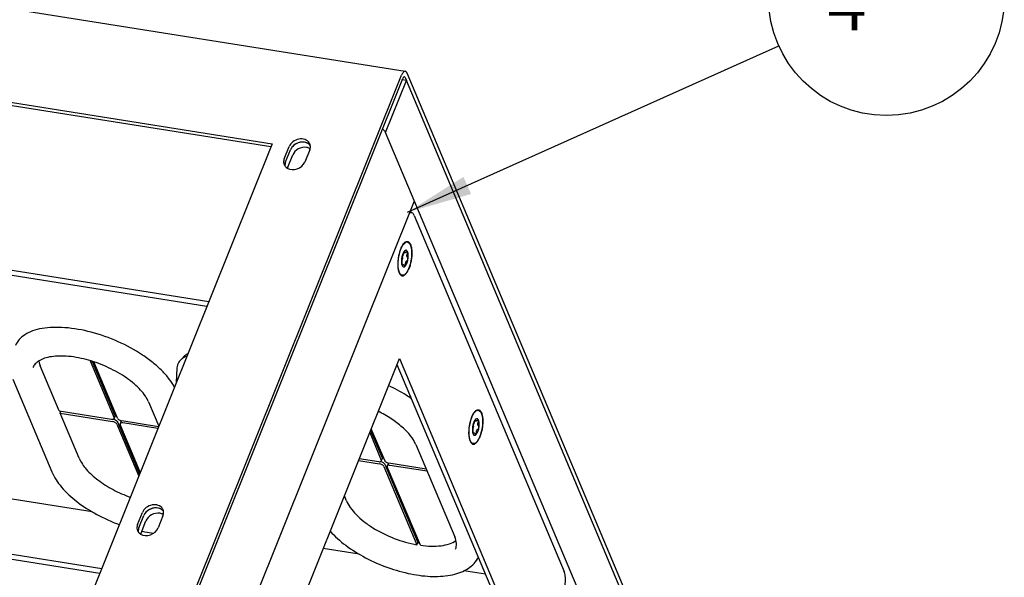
# Model space of a CAD drawing. Header units: millimetres. Extents: x -1 to 421, y -1 to 298.
# Tile 18 of 26: x 118 to 170, y 216 to 246. Entities that reach past the tile are written whole.
import ezdxf

# ---------------------------------------------------------------- set-up
doc = ezdxf.new("R2010")
doc.units = ezdxf.units.MM
doc.header["$LTSCALE"] = 23.1
doc.layers.get('0').update_dxf_attribs({"linetype": 'CONTINUOUS'})
for name, color, linetype in [('002___PRT_ALL_AXES', 7, 'CONTINUOUS'), ('02___PRT_ALL_AXES', 7, 'CONTINUOUS'), ('ROUNDS', 7, 'CONTINUOUS')]:
    doc.layers.add(name, color=color, linetype=linetype)
doc.styles.get("Standard").update_dxf_attribs({"font": 'txt', "width": 0.8})
doc.dimstyles.get("Standard").update_dxf_attribs({"dimtxt": 3.5, "dimasz": 3.5, "dimexe": 1, "dimexo": 0, "dimtad": 1, "dimdsep": 46, "dimtxsty": 'STANDARD', "dimblk": '_FILLED', "dimblk1": '_FILLED', "dimblk2": '_FILLED', "dimcen": 0.09, "dimclrt": 5, "dimadec": 0, "dimazin": 0, "dimtol": 1, "dimtp": 0.01, "dimtm": 0.01, "dimtfac": 1, "dimtofl": 0, "dimtmove": 0, "dimatfit": 3, "dimldrblk": '_FILLED', "dimfxl": 1, "dimtolj": 1, "dimarcsym": 0})

# ---------------------------------------------------------------- blocks, each defined once
blk = doc.blocks.new('_FILLED')
at = {"color": 0, "linetype": 'BYBLOCK'}
blk.add_solid([(0, 0), (-1, 0.143), (-1, -0.143)], dxfattribs=at)
blk = doc.blocks.new('BALLOON_BL1', base_point=(163.994, 247.398))
at = {"color": 2, "linetype": 'CONTINUOUS'}
blk.add_circle((163.994, 247.398), 6.3, dxfattribs=at)
at = {"color": 5, "linetype": 'CONTINUOUS', "insert": (159.794, 249.148), "char_height": 3.5, "width": 8.4, "attachment_point": 1, "line_spacing_factor": 0.9}
blk.add_mtext(' 4 ', dxfattribs=at)

msp = doc.modelspace()

# ---------------------------------------------------------------- linework, layer by layer
at = {"color": 3, "linetype": 'CONTINUOUS'}
for p, q in [((45.6931, 258.1642), (138.2893, 243.4672)), ((48.8236, 252.6595), (131.172, 239.589)), ((114.8672, 185.3581), (138.0925, 243.2544)), ((138.3742, 243.3805), (150.17, 215.3934)), ((137.2367, 240.199), (138.3473, 242.9676)), ((138.3473, 242.9676), (138.13, 243.0021)), ((149.9536, 215.4301), (138.3473, 242.9676)), ((148.8429, 212.6615), (137.2367, 240.199)), ((131.172, 239.589), (121.3723, 215.1602)), ((131.8256, 238.7924), (132.0869, 239.4438)), ((131.8967, 238.6238), (132.158, 239.2752)), ((133.1849, 239.2695), (132.9236, 238.6181)), ((117.7069, 184.0241), (138.7763, 236.5461)), ((138.7698, 235.759), (146.7805, 216.7525)), ((103.8429, 234.9649), (127.7921, 231.1636)), ((129.9697, 208.1637), (137.9728, 228.1139)), ((137.9728, 228.1139), (143.6575, 214.6261)), ((71.0049, 224.7538), (121.9754, 216.6637)), ((123.9859, 219.2493), (124.2472, 219.9007)), ((124.0569, 219.0807), (124.3182, 219.7321)), ((125.3452, 219.7265), (125.0838, 219.075))]:
    msp.add_line(p, q, dxfattribs=at)
at = {"color": 7, "linetype": 'CONTINUOUS'}
for p, q in [((48.8947, 252.4909), (131.1126, 239.4411)), ((116.0489, 187.9581), (138.1635, 243.0858)), ((138.2762, 243.1362), (138.3473, 242.9676)), ((132.0151, 238.3428), (132.2764, 238.9942)), ((138.5282, 235.9276), (138.6186, 235.9133)), ((138.6165, 235.9124), (138.5681, 236.0272)), ((103.7449, 234.7206), (127.6941, 230.9194)), ((138.2132, 233.7926), (138.2985, 233.779)), ((138.1086, 233.1533), (138.1895, 233.1404)), ((137.8479, 227.8025), (143.383, 214.6696)), ((56.7043, 227.2858), (122.0743, 216.9102)), ((119.8063, 225.32), (118.7877, 227.7366)), ((119.8536, 225.2076), (119.8932, 225.3062)), ((120.8721, 222.791), (119.8536, 225.2076)), ((142.003, 224.8007), (142.0883, 224.7872)), ((141.8984, 224.1614), (141.9793, 224.1486)), ((121.5615, 219.9365), (116.1667, 220.7928)), ((135.1458, 220.5255), (135.0346, 220.7894)), ((124.1753, 218.7997), (124.4367, 219.4512)), ((135.8352, 217.671), (133.9064, 217.9771)), ((138.9127, 218.1717), (138.9584, 218.2857)), ((142.5685, 216.6022), (141.4202, 216.7845))]:
    msp.add_line(p, q, dxfattribs=at)
at = {"color": 3, "linetype": 'CONTINUOUS'}
for centre, radius, start, end in [((138.278, 243.3961), 0.072, 81.08908, 93.68274), ((132.7604, 239.0012), 0.665, 133.03066, 138.55598), ((132.8153, 238.9312), 0.7543, 115.47559, 121.16328), ((132.8151, 238.9316), 0.7539, 104.00632, 115.47934), ((132.8099, 238.952), 0.7327, 98.81864, 103.99389), ((132.8481, 239.2014), 0.4757, 60.34848, 63.13738), ((132.8586, 239.2194), 0.4549, 53.26815, 60.37839), ((132.8409, 239.4431), 0.3776, 22.91175, 31.53112), ((132.8354, 239.4413), 0.3834, 8.16375, 22.83938), ((132.8269, 239.4401), 0.3919, 3.37506, 8.16125), ((132.1697, 238.6188), 0.3776, 202.91175, 211.53112), ((132.1742, 238.6217), 0.383, 211.54914, 216.2587), ((132.2609, 238.4541), 0.3982, 181.08934, 188.79664), ((137.0205, 233.5358), 1.5724, 337.67527, 338.14244), ((143.634, 224.1678), 1.9406, 179.67531, 179.97254), ((140.8103, 224.5439), 1.5724, 337.67527, 338.14244), ((124.9207, 219.4581), 0.665, 133.03066, 138.55598), ((124.9755, 219.3881), 0.7543, 115.47559, 121.16328), ((124.9754, 219.3885), 0.7539, 104.00632, 115.47934), ((124.9701, 219.409), 0.7327, 98.81864, 103.99389), ((125.0083, 219.6584), 0.4757, 60.34848, 63.13738), ((125.0188, 219.6763), 0.4549, 53.26815, 60.37839), ((125.0011, 219.9), 0.3776, 22.91175, 31.53112), ((124.9956, 219.8982), 0.3834, 8.16375, 22.83938), ((124.9871, 219.897), 0.3919, 3.37506, 8.16125), ((124.3299, 219.0758), 0.3776, 202.91175, 211.53112), ((124.3344, 219.0787), 0.383, 211.54914, 216.2587), ((124.4211, 218.911), 0.3982, 181.08934, 188.79664)]:
    msp.add_arc(centre, radius, start, end, dxfattribs=at)
at = {"color": 7, "linetype": 'CONTINUOUS'}
for centre, radius, start, end in [((132.966, 238.9194), 0.4769, 60.90747, 63.13535), ((132.4684, 238.1606), 0.4885, 158.10493, 165.74218), ((125.1262, 219.3763), 0.4769, 60.90747, 63.13535), ((124.6286, 218.6176), 0.4885, 158.10493, 165.74218), ((139.9355, 223.8456), 5.6451, 260.03262, 260.88525)]:
    msp.add_arc(centre, radius, start, end, dxfattribs=at)
at = {"color": 3, "linetype": 'CONTINUOUS'}
for points, knots in [([(138.2734, 243.4679), (138.2365, 243.4656), (138.1545, 243.3943), (138.1144, 243.3092), (138.0925, 243.2544)], [0, 0, 0, 0, 0.3854122, 1, 1, 1, 1]), ([(138.3742, 243.3805), (138.3692, 243.3924), (138.3516, 243.4289), (138.3173, 243.4628), (138.2892, 243.4672)], [0, 0, 0, 0, 0.3110122, 1, 1, 1, 1]), ([(137.2367, 240.199), (137.23, 240.2148), (137.1907, 240.2854), (137.1295, 240.3414), (137.0785, 240.3789)], [0, 0, 0, 0, 0.2123374, 1, 1, 1, 1]), ([(133.1627, 239.6405), (133.1123, 239.7226), (132.9307, 239.8549), (132.5951, 239.8652), (132.2791, 239.7277), (132.1274, 239.5448), (132.0869, 239.4438)], [0, 0, 0, 0, 0.2235704, 0.4781435, 0.7475361, 1, 1, 1, 1]), ([(132.2619, 239.4414), (132.2507, 239.4287), (132.2094, 239.3779), (132.1761, 239.3203), (132.158, 239.2752)], [0, 0, 0, 0, 0.2579457, 1, 1, 1, 1]), ([(133.063, 239.6258), (133.0367, 239.6392), (132.9208, 239.6852), (132.791, 239.6906), (132.6975, 239.6761)], [0, 0, 0, 0, 0.2382439, 1, 1, 1, 1]), ([(131.9834, 238.2872), (132.1349, 238.1934), (132.5473, 238.1836), (132.8555, 238.4485), (132.9236, 238.6181)], [0, 0, 0, 0, 0.4936001, 1, 1, 1, 1]), ([(138.6184, 235.9133), (138.6096, 235.9147), (138.5711, 235.9166), (138.5334, 235.9014), (138.5084, 235.8858)], [0, 0, 0, 0, 0.2318775, 1, 1, 1, 1]), ([(138.7698, 235.759), (138.7609, 235.7801), (138.7295, 235.8451), (138.6685, 235.9054), (138.6184, 235.9133)], [0, 0, 0, 0, 0.3110122, 1, 1, 1, 1]), ([(138.0535, 233.9619), (138.0678, 233.9975), (138.1205, 234.1154), (138.1905, 234.2304), (138.2597, 234.29)], [0, 0, 0, 0, 0.2955863, 1, 1, 1, 1]), ([(138.2597, 234.29), (138.2923, 234.318), (138.3671, 234.3654), (138.4525, 234.3337), (138.4804, 234.3094)], [0, 0, 0, 0, 0.5374945, 1, 1, 1, 1]), ([(138.4804, 234.3094), (138.5398, 234.2579), (138.6148, 234.0618), (138.6507, 233.6004), (138.581, 233.2026), (138.4799, 232.9504)], [0, 0, 0, 0, 0.1681431, 0.4186489, 1, 1, 1, 1]), ([(137.9035, 233.1606), (137.9036, 233.3681), (137.9432, 233.6426), (138.0293, 233.9015), (138.0535, 233.9619)], [0, 0, 0, 0, 0.7611831, 1, 1, 1, 1]), ([(138.0017, 232.6657), (137.9639, 232.7281), (137.9154, 232.8948), (137.9035, 233.0641), (137.9035, 233.1606)], [0, 0, 0, 0, 0.4304837, 1, 1, 1, 1]), ([(138.1542, 232.5659), (138.1258, 232.5642), (138.0603, 232.584), (138.0198, 232.636), (138.0017, 232.6657)], [0, 0, 0, 0, 0.4503391, 1, 1, 1, 1]), ([(138.475, 232.9385), (138.4357, 232.8427), (138.364, 232.6935), (138.2192, 232.57), (138.1542, 232.5659)], [0, 0, 0, 0, 0.6135207, 1, 1, 1, 1]), ([(141.8433, 224.9701), (141.8576, 225.0057), (141.9103, 225.1235), (141.9803, 225.2385), (142.0495, 225.2981)], [0, 0, 0, 0, 0.2955863, 1, 1, 1, 1]), ([(142.0495, 225.2981), (142.0821, 225.3261), (142.1569, 225.3735), (142.2423, 225.3418), (142.2702, 225.3176)], [0, 0, 0, 0, 0.5374945, 1, 1, 1, 1]), ([(142.2702, 225.3176), (142.3296, 225.2661), (142.4046, 225.0699), (142.4405, 224.6085), (142.3708, 224.2107), (142.2697, 223.9585)], [0, 0, 0, 0, 0.1681431, 0.4186489, 1, 1, 1, 1]), ([(141.6934, 224.1788), (141.6936, 224.2231), (141.7008, 224.4048), (141.7295, 224.5857), (141.7629, 224.719)], [0, 0, 0, 0, 0.2438176, 1, 1, 1, 1]), ([(141.7629, 224.719), (141.7685, 224.7411), (141.7912, 224.8261), (141.8191, 224.9097), (141.8433, 224.9701)], [0, 0, 0, 0, 0.2598142, 1, 1, 1, 1]), ([(141.7915, 223.6738), (141.7537, 223.7362), (141.7052, 223.903), (141.6933, 224.0722), (141.6933, 224.1688)], [0, 0, 0, 0, 0.4304837, 1, 1, 1, 1]), ([(141.944, 223.5741), (141.9156, 223.5723), (141.8501, 223.5921), (141.8096, 223.6441), (141.7915, 223.6738)], [0, 0, 0, 0, 0.4503391, 1, 1, 1, 1]), ([(142.2648, 223.9466), (142.2255, 223.8509), (142.1538, 223.7016), (142.009, 223.5782), (141.944, 223.5741)], [0, 0, 0, 0, 0.6135207, 1, 1, 1, 1]), ([(125.323, 220.0975), (125.2726, 220.1796), (125.0909, 220.3118), (124.7553, 220.3222), (124.4393, 220.1846), (124.2877, 220.0017), (124.2472, 219.9007)], [0, 0, 0, 0, 0.2235704, 0.4781435, 0.7475361, 1, 1, 1, 1]), ([(124.4221, 219.8983), (124.411, 219.8856), (124.3696, 219.8348), (124.3363, 219.7773), (124.3182, 219.7321)], [0, 0, 0, 0, 0.2579457, 1, 1, 1, 1]), ([(125.2233, 220.0828), (125.1969, 220.0961), (125.0811, 220.1421), (124.9512, 220.1475), (124.8578, 220.133)], [0, 0, 0, 0, 0.2382439, 1, 1, 1, 1]), ([(124.1437, 218.7441), (124.2952, 218.6504), (124.7075, 218.6405), (125.0158, 218.9054), (125.0838, 219.075)], [0, 0, 0, 0, 0.4936001, 1, 1, 1, 1]), ([(146.7006, 215.5276), (146.7843, 215.7362), (146.8519, 216.0682), (146.8504, 216.484), (146.8133, 216.6746), (146.7805, 216.7525)], [0, 0, 0, 0, 0.5407309, 0.7967949, 1, 1, 1, 1])]:
    msp.add_open_spline(points, degree=3, knots=knots, dxfattribs=at)
at = {"color": 7, "linetype": 'CONTINUOUS'}
for points in [[(138.186, 243.1306), (138.177, 243.1165), (138.1698, 243.1013), (138.1635, 243.0858)], [(138.2762, 243.1362), (138.2699, 243.1512), (138.2582, 243.1684), (138.2422, 243.1709)], [(132.2044, 239.3649), (132.1863, 239.3365), (132.1705, 239.3065), (132.158, 239.2752)], [(132.2748, 239.4555), (132.2487, 239.4276), (132.2249, 239.3972), (132.2044, 239.3649)], [(132.903, 239.6766), (132.6837, 239.7114), (132.4264, 239.6177), (132.2748, 239.4555)], [(133.0982, 239.6061), (133.0393, 239.6425), (132.9713, 239.6658), (132.903, 239.6766)], [(133.1815, 239.3448), (133.1315, 239.3701), (133.0767, 239.3869), (133.0214, 239.3957)], [(133.2162, 239.4981), (133.1847, 239.5411), (133.1435, 239.578), (133.0982, 239.6061)], [(131.8967, 238.6238), (131.8723, 238.563), (131.8596, 238.4955), (131.8635, 238.4302)], [(124.435, 219.9125), (124.4089, 219.8845), (124.3851, 219.8541), (124.3646, 219.8219)], [(125.0632, 220.1336), (124.844, 220.1684), (124.5866, 220.0747), (124.435, 219.9125)], [(125.2584, 220.0631), (125.1996, 220.0995), (125.1315, 220.1227), (125.0632, 220.1336)], [(125.3765, 219.955), (125.3449, 219.998), (125.3038, 220.035), (125.2584, 220.0631)], [(124.3646, 219.8219), (124.3465, 219.7935), (124.3308, 219.7634), (124.3182, 219.7321)], [(125.3417, 219.8018), (125.2918, 219.8271), (125.2369, 219.8438), (125.1817, 219.8526)], [(124.0569, 219.0807), (124.0325, 219.0199), (124.0198, 218.9525), (124.0237, 218.8871)]]:
    msp.add_open_spline(points, degree=3, dxfattribs=at)
for points, knots in [([(138.2422, 243.1709), (138.2377, 243.1716), (138.213, 243.1689), (138.1964, 243.1469), (138.186, 243.1306)], [0, 0, 0, 0, 0.1913865, 1, 1, 1, 1]), ([(133.0214, 239.3957), (132.8723, 239.4193), (132.5591, 239.3586), (132.3308, 239.1298), (132.2764, 238.9942)], [0, 0, 0, 0, 0.5083144, 1, 1, 1, 1]), ([(138.2479, 233.8584), (138.23, 233.8394), (138.1967, 233.7913), (138.1565, 233.7057), (138.1232, 233.6037), (138.1073, 233.5302), (138.1009, 233.4919)], [0, 0, 0, 0, 0.1957558, 0.435603, 0.7086672, 1, 1, 1, 1]), ([(138.1292, 233.5747), (138.1278, 233.5736), (138.125, 233.5704), (138.1195, 233.5611), (138.113, 233.5444), (138.1062, 233.52), (138.1025, 233.5017), (138.1009, 233.4919)], [0, 0, 0, 0, 0.0592947, 0.1407883, 0.3678918, 0.6643783, 1, 1, 1, 1]), ([(138.2039, 233.7611), (138.1992, 233.7404), (138.1884, 233.7002), (138.1719, 233.6524), (138.1575, 233.6187), (138.1476, 233.599), (138.1386, 233.5845), (138.1323, 233.577), (138.1292, 233.5747)], [0, 0, 0, 0, 0.3139288, 0.6163068, 0.7470744, 0.8568292, 0.9417076, 1, 1, 1, 1]), ([(138.213, 233.7927), (138.2121, 233.79), (138.2087, 233.7796), (138.2058, 233.7691), (138.2039, 233.7611)], [0, 0, 0, 0, 0.2537726, 1, 1, 1, 1]), ([(138.2479, 233.8584), (138.2445, 233.8548), (138.2379, 233.8461), (138.2253, 233.8245), (138.2176, 233.8059), (138.213, 233.7927)], [0, 0, 0, 0, 0.1965083, 0.4372038, 1, 1, 1, 1]), ([(138.4137, 233.8226), (138.4093, 233.8329), (138.4001, 233.8516), (138.3828, 233.8753), (138.3631, 233.8921), (138.3411, 233.9013), (138.3176, 233.902), (138.2937, 233.8946), (138.2699, 233.8797), (138.2552, 233.8661), (138.2479, 233.8584)], [0, 0, 0, 0, 0.1549609, 0.2888169, 0.4048226, 0.5096049, 0.6127245, 0.724279, 0.8519695, 1, 1, 1, 1]), ([(138.2639, 233.8671), (138.2614, 233.8675), (138.255, 233.8654), (138.2504, 233.8611), (138.2479, 233.8584)], [0, 0, 0, 0, 0.403736, 1, 1, 1, 1]), ([(138.2742, 233.8354), (138.2744, 233.8396), (138.2744, 233.8472), (138.2727, 233.8571), (138.2696, 233.8643), (138.2657, 233.8668), (138.2639, 233.8671)], [0, 0, 0, 0, 0.3572533, 0.6376885, 0.8428509, 1, 1, 1, 1]), ([(138.2984, 233.7791), (138.2944, 233.7797), (138.286, 233.7838), (138.2782, 233.7968), (138.2742, 233.8146), (138.2739, 233.828), (138.2742, 233.8354)], [0, 0, 0, 0, 0.1841972, 0.395582, 0.6651033, 1, 1, 1, 1]), ([(138.3586, 233.8172), (138.3534, 233.8111), (138.3433, 233.8001), (138.3247, 233.7849), (138.3079, 233.7775), (138.2984, 233.7791)], [0, 0, 0, 0, 0.3286242, 0.6058777, 1, 1, 1, 1]), ([(138.3962, 233.8385), (138.3901, 233.8395), (138.3794, 233.836), (138.3676, 233.8271), (138.3616, 233.8207), (138.3586, 233.8172)], [0, 0, 0, 0, 0.4178905, 0.6877578, 1, 1, 1, 1]), ([(138.4097, 233.5141), (138.3847, 233.5311), (138.3725, 233.5778), (138.3741, 233.6275), (138.3805, 233.6691), (138.3909, 233.6995), (138.4001, 233.7187)], [0, 0, 0, 0, 0.4191084, 0.5576585, 0.703578, 1, 1, 1, 1]), ([(138.4137, 233.8226), (138.412, 233.8266), (138.4077, 233.8339), (138.3999, 233.8379), (138.3962, 233.8385)], [0, 0, 0, 0, 0.5407299, 1, 1, 1, 1]), ([(138.4001, 233.7187), (138.4086, 233.7366), (138.4173, 233.7645), (138.4193, 233.8002), (138.4164, 233.8161), (138.4137, 233.8226)], [0, 0, 0, 0, 0.5559553, 0.8016977, 1, 1, 1, 1]), ([(138.4325, 233.4203), (138.4389, 233.4588), (138.4478, 233.5342), (138.4495, 233.643), (138.4396, 233.7394), (138.4242, 233.7976), (138.4137, 233.8226)], [0, 0, 0, 0, 0.2872525, 0.5591315, 0.800544, 1, 1, 1, 1]), ([(138.1009, 233.4919), (138.0945, 233.4535), (138.0856, 233.3781), (138.0838, 233.2693), (138.0937, 233.1729), (138.1092, 233.1146), (138.1197, 233.0897)], [0, 0, 0, 0, 0.2872525, 0.5591315, 0.800544, 1, 1, 1, 1]), ([(138.1009, 233.4919), (138.0992, 233.4821), (138.0967, 233.4634), (138.0952, 233.4376), (138.0958, 233.419), (138.0979, 233.4078), (138.0994, 233.4035), (138.1003, 233.4019)], [0, 0, 0, 0, 0.3284947, 0.6229068, 0.8528837, 0.9373074, 1, 1, 1, 1]), ([(138.1158, 233.5507), (138.1252, 233.5416), (138.1358, 233.5232), (138.1414, 233.496), (138.1414, 233.4663), (138.1307, 233.4313), (138.1113, 233.4093), (138.1002, 233.402)], [0, 0, 0, 0, 0.2333005, 0.3621463, 0.4961741, 0.7610997, 1, 1, 1, 1]), ([(138.1003, 233.4019), (138.1024, 233.3982), (138.1058, 233.3883), (138.1095, 233.3707), (138.1123, 233.3481), (138.1149, 233.3108), (138.1149, 233.2599), (138.1121, 233.2182), (138.1099, 233.1973)], [0, 0, 0, 0, 0.0619118, 0.1498658, 0.261684, 0.3932918, 0.6933714, 1, 1, 1, 1]), ([(138.1099, 233.1973), (138.1095, 233.1937), (138.1083, 233.1791), (138.1081, 233.1644), (138.1085, 233.1532)], [0, 0, 0, 0, 0.2429877, 1, 1, 1, 1]), ([(138.1085, 233.1532), (138.109, 233.1412), (138.111, 233.1197), (138.116, 233.0985), (138.1197, 233.0897)], [0, 0, 0, 0, 0.5582602, 1, 1, 1, 1]), ([(138.1197, 233.0897), (138.1213, 233.0859), (138.1243, 233.0797), (138.1301, 233.0749), (138.1328, 233.0745)], [0, 0, 0, 0, 0.6054891, 1, 1, 1, 1]), ([(138.1197, 233.0897), (138.124, 233.0794), (138.1333, 233.0607), (138.1506, 233.037), (138.1703, 233.0202), (138.1923, 233.011), (138.2158, 233.0103), (138.2397, 233.0177), (138.2635, 233.0326), (138.2782, 233.0462), (138.2855, 233.0539)], [0, 0, 0, 0, 0.1549609, 0.2888169, 0.4048226, 0.5096049, 0.6127245, 0.724279, 0.8519695, 1, 1, 1, 1]), ([(138.1328, 233.0745), (138.1345, 233.0742), (138.1387, 233.0752), (138.1436, 233.0805), (138.148, 233.0885), (138.1503, 233.0951), (138.1514, 233.0988)], [0, 0, 0, 0, 0.159083, 0.3644436, 0.6437412, 1, 1, 1, 1]), ([(138.1514, 233.0988), (138.1534, 233.1053), (138.1577, 233.1168), (138.1664, 233.131), (138.1772, 233.1399), (138.1857, 233.141), (138.1895, 233.1405)], [0, 0, 0, 0, 0.3336567, 0.6022064, 0.8140021, 1, 1, 1, 1]), ([(138.1895, 233.1405), (138.1994, 233.1389), (138.2134, 233.1253), (138.2264, 233.1034), (138.2328, 233.0887), (138.2358, 233.0806)], [0, 0, 0, 0, 0.387943, 0.6673637, 1, 1, 1, 1]), ([(138.2358, 233.0806), (138.2375, 233.0759), (138.2413, 233.0673), (138.2498, 233.0542), (138.2593, 233.0468), (138.2657, 233.0458)], [0, 0, 0, 0, 0.3154359, 0.587046, 1, 1, 1, 1]), ([(138.2657, 233.0458), (138.2691, 233.0452), (138.2768, 233.0463), (138.2828, 233.0511), (138.2855, 233.0539)], [0, 0, 0, 0, 0.4642151, 1, 1, 1, 1]), ([(138.2855, 233.0539), (138.3034, 233.0728), (138.3367, 233.121), (138.3769, 233.2066), (138.4102, 233.3086), (138.4261, 233.3821), (138.4325, 233.4203)], [0, 0, 0, 0, 0.1957558, 0.435603, 0.7086672, 1, 1, 1, 1]), ([(138.2855, 233.0539), (138.2902, 233.0589), (138.298, 233.0725), (138.3076, 233.1064), (138.3083, 233.1353), (138.3061, 233.1549)], [0, 0, 0, 0, 0.1939182, 0.4377885, 1, 1, 1, 1]), ([(138.3061, 233.1549), (138.3037, 233.1761), (138.3037, 233.218), (138.3152, 233.2678), (138.3315, 233.3013), (138.3458, 233.3208), (138.3622, 233.3347), (138.3747, 233.34), (138.3808, 233.3413)], [0, 0, 0, 0, 0.2973971, 0.5783713, 0.7033265, 0.814641, 0.9125197, 1, 1, 1, 1]), ([(138.3808, 233.3413), (138.3942, 233.3443), (138.4121, 233.3628), (138.426, 233.3919), (138.4309, 233.4105), (138.4325, 233.4203)], [0, 0, 0, 0, 0.418174, 0.6962006, 1, 1, 1, 1]), ([(138.4325, 233.4203), (138.4341, 233.4302), (138.4356, 233.4496), (138.4319, 233.4824), (138.4213, 233.5062), (138.4097, 233.5141)], [0, 0, 0, 0, 0.2998018, 0.5772548, 1, 1, 1, 1]), ([(125.9644, 226.5779), (125.8845, 226.7328), (125.6814, 227.0451), (125.2922, 227.4854), (124.8105, 227.9151), (124.0445, 228.4709), (122.9504, 229.0596), (121.552, 229.5552), (120.3683, 229.7722), (119.4833, 229.7959), (118.9027, 229.741), (118.397, 229.6154), (117.9781, 229.4202), (117.6579, 229.1567), (117.518, 228.9333), (117.4719, 228.8185)], [0, 0, 0, 0, 0.0530428, 0.1126389, 0.1782673, 0.2489551, 0.4001064, 0.5542135, 0.6986534, 0.7638554, 0.8229699, 0.8755034, 0.921612, 0.9623721, 1, 1, 1, 1]), ([(118.708, 227.9895), (118.7123, 227.9687), (118.7324, 227.8825), (118.7616, 227.7985), (118.7877, 227.7366)], [0, 0, 0, 0, 0.2403257, 1, 1, 1, 1]), ([(138.626, 225.9749), (138.5313, 226.0397), (138.1361, 226.2973), (137.7194, 226.5217), (137.3962, 226.6733)], [0, 0, 0, 0, 0.2432247, 1, 1, 1, 1]), ([(141.977, 224.777), (141.9561, 224.7363), (141.9211, 224.6453), (141.8991, 224.5506), (141.8907, 224.5001)], [0, 0, 0, 0, 0.4714337, 1, 1, 1, 1]), ([(141.9937, 224.7692), (141.989, 224.7486), (141.9782, 224.7083), (141.9617, 224.6606), (141.9473, 224.6268), (141.9374, 224.6072), (141.9284, 224.5927), (141.9221, 224.5852), (141.919, 224.5828)], [0, 0, 0, 0, 0.3139288, 0.6163068, 0.7470744, 0.8568292, 0.9417076, 1, 1, 1, 1]), ([(142.0377, 224.8665), (142.0262, 224.8544), (142.004, 224.8256), (141.9859, 224.7943), (141.977, 224.777)], [0, 0, 0, 0, 0.4618879, 1, 1, 1, 1]), ([(142.0028, 224.8008), (142.0019, 224.7982), (141.9985, 224.7878), (141.9956, 224.7772), (141.9937, 224.7692)], [0, 0, 0, 0, 0.2537726, 1, 1, 1, 1]), ([(142.0377, 224.8665), (142.0343, 224.863), (142.0277, 224.8542), (142.0151, 224.8327), (142.0074, 224.8141), (142.0028, 224.8008)], [0, 0, 0, 0, 0.1965083, 0.4372038, 1, 1, 1, 1]), ([(142.2035, 224.8307), (142.1991, 224.841), (142.1899, 224.8597), (142.1726, 224.8834), (142.1529, 224.9002), (142.1309, 224.9094), (142.1074, 224.9102), (142.0835, 224.9027), (142.0596, 224.8878), (142.045, 224.8743), (142.0377, 224.8665)], [0, 0, 0, 0, 0.1549609, 0.2888169, 0.4048226, 0.5096049, 0.6127245, 0.724279, 0.8519695, 1, 1, 1, 1]), ([(142.0537, 224.8753), (142.0512, 224.8756), (142.0448, 224.8735), (142.0402, 224.8692), (142.0377, 224.8665)], [0, 0, 0, 0, 0.403736, 1, 1, 1, 1]), ([(142.064, 224.8435), (142.0642, 224.8478), (142.0642, 224.8554), (142.0625, 224.8652), (142.0594, 224.8724), (142.0555, 224.875), (142.0537, 224.8753)], [0, 0, 0, 0, 0.3572533, 0.6376885, 0.8428509, 1, 1, 1, 1]), ([(142.0882, 224.7872), (142.0842, 224.7878), (142.0758, 224.7919), (142.068, 224.805), (142.064, 224.8227), (142.0637, 224.8361), (142.064, 224.8435)], [0, 0, 0, 0, 0.1841972, 0.395582, 0.6651033, 1, 1, 1, 1]), ([(142.1484, 224.8253), (142.1432, 224.8192), (142.1331, 224.8083), (142.1145, 224.793), (142.0977, 224.7857), (142.0882, 224.7872)], [0, 0, 0, 0, 0.3286242, 0.6058777, 1, 1, 1, 1]), ([(142.186, 224.8467), (142.1799, 224.8476), (142.1692, 224.8441), (142.1574, 224.8352), (142.1514, 224.8289), (142.1484, 224.8253)], [0, 0, 0, 0, 0.4178905, 0.6877578, 1, 1, 1, 1]), ([(142.1995, 224.5222), (142.1745, 224.5392), (142.1623, 224.586), (142.1639, 224.6357), (142.1703, 224.6772), (142.1807, 224.7076), (142.1899, 224.7269)], [0, 0, 0, 0, 0.4191084, 0.5576585, 0.703578, 1, 1, 1, 1]), ([(142.2035, 224.8307), (142.2018, 224.8348), (142.1975, 224.8421), (142.1897, 224.8461), (142.186, 224.8467)], [0, 0, 0, 0, 0.5407299, 1, 1, 1, 1]), ([(142.1899, 224.7269), (142.1984, 224.7447), (142.2071, 224.7726), (142.2091, 224.8083), (142.2062, 224.8242), (142.2035, 224.8307)], [0, 0, 0, 0, 0.5559553, 0.8016977, 1, 1, 1, 1]), ([(142.2223, 224.4285), (142.2287, 224.4669), (142.2376, 224.5424), (142.2393, 224.6511), (142.2294, 224.7475), (142.214, 224.8058), (142.2035, 224.8307)], [0, 0, 0, 0, 0.2872525, 0.5591315, 0.800544, 1, 1, 1, 1]), ([(141.8907, 224.5001), (141.8843, 224.4617), (141.8754, 224.3862), (141.8736, 224.2774), (141.8835, 224.1811), (141.899, 224.1228), (141.9095, 224.0978)], [0, 0, 0, 0, 0.2872525, 0.5591315, 0.800544, 1, 1, 1, 1]), ([(141.8907, 224.5001), (141.889, 224.4903), (141.8865, 224.4715), (141.885, 224.4457), (141.8856, 224.4272), (141.8877, 224.4159), (141.8892, 224.4117), (141.8901, 224.41)], [0, 0, 0, 0, 0.3284947, 0.6229068, 0.8528837, 0.9373074, 1, 1, 1, 1]), ([(141.9056, 224.5588), (141.915, 224.5497), (141.9256, 224.5314), (141.9312, 224.5041), (141.9312, 224.4745), (141.9205, 224.4394), (141.9011, 224.4174), (141.89, 224.4101)], [0, 0, 0, 0, 0.2333005, 0.3621463, 0.4961741, 0.7610997, 1, 1, 1, 1]), ([(141.8901, 224.41), (141.8922, 224.4063), (141.8956, 224.3965), (141.8993, 224.3789), (141.9021, 224.3562), (141.9047, 224.3189), (141.9047, 224.2681), (141.9019, 224.2264), (141.8997, 224.2054)], [0, 0, 0, 0, 0.0619118, 0.1498658, 0.261684, 0.3932918, 0.6933714, 1, 1, 1, 1]), ([(141.919, 224.5828), (141.9176, 224.5818), (141.9148, 224.5786), (141.9093, 224.5692), (141.9028, 224.5525), (141.896, 224.5281), (141.8923, 224.5098), (141.8907, 224.5001)], [0, 0, 0, 0, 0.0592947, 0.1407883, 0.3678918, 0.6643783, 1, 1, 1, 1]), ([(141.8997, 224.2054), (141.8993, 224.2019), (141.8981, 224.1872), (141.8979, 224.1725), (141.8983, 224.1614)], [0, 0, 0, 0, 0.2429877, 1, 1, 1, 1]), ([(141.8983, 224.1614), (141.8988, 224.1494), (141.9008, 224.1279), (141.9058, 224.1066), (141.9095, 224.0978)], [0, 0, 0, 0, 0.5582602, 1, 1, 1, 1]), ([(141.9095, 224.0978), (141.9111, 224.094), (141.9141, 224.0878), (141.9199, 224.083), (141.9226, 224.0826)], [0, 0, 0, 0, 0.6054891, 1, 1, 1, 1]), ([(141.9095, 224.0978), (141.9138, 224.0876), (141.9231, 224.0688), (141.9404, 224.0451), (141.9601, 224.0283), (141.9821, 224.0192), (142.0056, 224.0184), (142.0295, 224.0258), (142.0533, 224.0407), (142.068, 224.0543), (142.0753, 224.0621)], [0, 0, 0, 0, 0.1549609, 0.2888169, 0.4048226, 0.5096049, 0.6127245, 0.724279, 0.8519695, 1, 1, 1, 1]), ([(141.9226, 224.0826), (141.9243, 224.0823), (141.9285, 224.0833), (141.9334, 224.0886), (141.9378, 224.0967), (141.9401, 224.1032), (141.9412, 224.1069)], [0, 0, 0, 0, 0.159083, 0.3644436, 0.6437412, 1, 1, 1, 1]), ([(141.9412, 224.1069), (141.9432, 224.1134), (141.9475, 224.125), (141.9562, 224.1391), (141.967, 224.1481), (141.9755, 224.1492), (141.9793, 224.1486)], [0, 0, 0, 0, 0.3336567, 0.6022064, 0.8140021, 1, 1, 1, 1]), ([(141.9793, 224.1486), (141.9892, 224.147), (142.0032, 224.1334), (142.0162, 224.1116), (142.0226, 224.0968), (142.0256, 224.0887)], [0, 0, 0, 0, 0.387943, 0.6673637, 1, 1, 1, 1]), ([(142.0753, 224.0621), (142.0932, 224.081), (142.1265, 224.1291), (142.1667, 224.2147), (142.2, 224.3167), (142.2159, 224.3902), (142.2223, 224.4285)], [0, 0, 0, 0, 0.1957558, 0.435603, 0.7086672, 1, 1, 1, 1]), ([(142.0753, 224.0621), (142.08, 224.067), (142.0878, 224.0807), (142.0974, 224.1145), (142.0981, 224.1434), (142.0959, 224.1631)], [0, 0, 0, 0, 0.1939182, 0.4377885, 1, 1, 1, 1]), ([(142.0959, 224.1631), (142.0935, 224.1843), (142.0935, 224.2261), (142.105, 224.2759), (142.1213, 224.3095), (142.1356, 224.3289), (142.152, 224.3428), (142.1645, 224.3481), (142.1706, 224.3495)], [0, 0, 0, 0, 0.2973971, 0.5783713, 0.7033265, 0.814641, 0.9125197, 1, 1, 1, 1]), ([(142.1706, 224.3495), (142.184, 224.3524), (142.2019, 224.3709), (142.2158, 224.4), (142.2207, 224.4187), (142.2223, 224.4285)], [0, 0, 0, 0, 0.418174, 0.6962006, 1, 1, 1, 1]), ([(142.2223, 224.4285), (142.2239, 224.4383), (142.2254, 224.4578), (142.2217, 224.4905), (142.2111, 224.5143), (142.1995, 224.5222)], [0, 0, 0, 0, 0.2998018, 0.5772548, 1, 1, 1, 1]), ([(142.0256, 224.0887), (142.0273, 224.0841), (142.0311, 224.0755), (142.0396, 224.0623), (142.0491, 224.0549), (142.0555, 224.0539)], [0, 0, 0, 0, 0.3154359, 0.587046, 1, 1, 1, 1]), ([(142.0555, 224.0539), (142.0589, 224.0534), (142.0666, 224.0544), (142.0726, 224.0592), (142.0753, 224.0621)], [0, 0, 0, 0, 0.4642151, 1, 1, 1, 1]), ([(120.8721, 222.791), (120.962, 222.5778), (121.2599, 222.1478), (121.883, 221.5898), (122.681, 221.0903), (123.2838, 220.8263), (123.6005, 220.7138)], [0, 0, 0, 0, 0.1979481, 0.4391503, 0.7123657, 1, 1, 1, 1]), ([(135.1458, 220.5255), (135.2008, 220.3952), (135.3559, 220.1303), (135.6739, 219.7599), (136.0828, 219.3996), (136.744, 218.9403), (137.6841, 218.479), (138.4995, 218.2443), (138.9127, 218.1717)], [0, 0, 0, 0, 0.0925779, 0.1991302, 0.3185294, 0.4483391, 0.7253355, 1, 1, 1, 1]), ([(125.1817, 219.8526), (125.0325, 219.8763), (124.7193, 219.8155), (124.491, 219.5867), (124.4367, 219.4512)], [0, 0, 0, 0, 0.5083144, 1, 1, 1, 1]), ([(139.0957, 218.1426), (139.2878, 218.1154), (139.6562, 218.0832), (140.1787, 218.1069), (140.6284, 218.2037), (140.8882, 218.3258), (140.9953, 218.4002)], [0, 0, 0, 0, 0.2978619, 0.5658596, 0.7998176, 1, 1, 1, 1])]:
    msp.add_open_spline(points, degree=3, knots=knots, dxfattribs=at)
at = {"color": 3, "linetype": 'CONTINUOUS'}
for points in [[(132.4249, 239.5766), (132.3827, 239.551), (132.3427, 239.5211), (132.3066, 239.4873)], [(133.2139, 239.5012), (133.1905, 239.5325), (133.162, 239.5605), (133.1307, 239.584)], [(133.1849, 239.2695), (133.2093, 239.3303), (133.222, 239.3978), (133.2181, 239.4631)], [(131.8256, 238.7924), (131.8012, 238.7316), (131.7885, 238.6641), (131.7924, 238.5988)], [(131.7924, 238.5988), (131.795, 238.5554), (131.805, 238.5118), (131.8219, 238.4718)], [(131.8967, 238.6238), (131.8743, 238.5679), (131.8616, 238.5066), (131.8628, 238.4465)], [(131.8654, 238.3953), (131.8969, 238.3522), (131.9381, 238.3153), (131.9834, 238.2872)], [(124.5852, 220.0335), (124.5429, 220.008), (124.5029, 219.978), (124.4668, 219.9443)], [(125.3742, 219.9581), (125.3507, 219.9895), (125.3222, 220.0175), (125.2909, 220.0409)], [(125.3452, 219.7265), (125.3695, 219.7872), (125.3822, 219.8547), (125.3784, 219.9201)], [(123.9859, 219.2493), (123.9615, 219.1885), (123.9488, 219.1211), (123.9526, 219.0557)], [(123.9526, 219.0557), (123.9552, 219.0123), (123.9652, 218.9688), (123.9821, 218.9288)], [(124.0569, 219.0807), (124.0345, 219.0249), (124.0219, 218.9636), (124.023, 218.9034)], [(124.0256, 218.8522), (124.0572, 218.8092), (124.0983, 218.7722), (124.1437, 218.7441)]]:
    msp.add_open_spline(points, degree=3, dxfattribs=at)
at = {"color": 2, "linetype": 'CONTINUOUS'}
msp.add_open_spline([(141.9019, 224.356), (141.9033, 224.3612), (141.9062, 224.3716), (141.9097, 224.3847), (141.9122, 224.3938), (141.9135, 224.399), (141.9153, 224.4071), (141.9174, 224.4165), (141.9199, 224.4273), (141.9213, 224.434), (141.9226, 224.4394), (141.9236, 224.445), (141.9254, 224.4549), (141.9274, 224.4662), (141.9292, 224.4761), (141.9302, 224.4818), (141.931, 224.486), (141.9315, 224.4902), (141.9323, 224.4957), (141.9336, 224.5053), (141.9351, 224.5164), (141.9367, 224.5275), (141.9378, 224.5384), (141.939, 224.5522), (141.9403, 224.5659), (141.9412, 224.5769), (141.9417, 224.588), (141.9424, 224.6019), (141.9429, 224.6131), (141.9431, 224.6186)], degree=3, knots=[0, 0, 0, 0, 0.0625, 0.125, 0.15625, 0.171875, 0.1875, 0.25, 0.28125, 0.3125, 0.328125, 0.34375, 0.375, 0.4375, 0.46875, 0.484375, 0.5, 0.515625, 0.53125, 0.5625, 0.625, 0.65625, 0.6875, 0.75, 0.8125, 0.84375, 0.875, 0.9375, 1, 1, 1, 1], dxfattribs=at)
at = {"layer": '002___PRT_ALL_AXES', "color": 7, "linetype": 'CONTINUOUS'}
for centre, radius, start, end in [((139.7561, 233.2953), 1.8413, 158.73734, 161.95473), ((139.6348, 233.3418), 1.7114, 158.58498, 158.71535), ((139.6094, 233.3518), 1.684, 158.14258, 158.58583), ((143.5459, 224.3035), 1.8413, 158.73734, 161.95473), ((143.4246, 224.35), 1.7114, 158.58498, 158.71535), ((143.3992, 224.36), 1.684, 158.14258, 158.58583)]:
    msp.add_arc(centre, radius, start, end, dxfattribs=at)
for points, knots in [([(138.0464, 233.9788), (138.0668, 234.0297), (138.1093, 234.1224), (138.1636, 234.2091), (138.1925, 234.2462)], [0, 0, 0, 0, 0.5386223, 1, 1, 1, 1]), ([(138.1925, 234.2462), (138.2088, 234.267), (138.2413, 234.3041), (138.2799, 234.3352), (138.2991, 234.3471)], [0, 0, 0, 0, 0.5390987, 1, 1, 1, 1]), ([(138.2991, 234.3471), (138.317, 234.358), (138.3535, 234.375), (138.3941, 234.3776), (138.4125, 234.3746)], [0, 0, 0, 0, 0.5307443, 1, 1, 1, 1]), ([(138.4125, 234.3746), (138.4279, 234.3722), (138.4595, 234.361), (138.5013, 234.3281), (138.5381, 234.2805), (138.5699, 234.2191), (138.5964, 234.1448), (138.6255, 234.0244), (138.6443, 233.8506), (138.6415, 233.6244), (138.6141, 233.3866), (138.564, 233.1535), (138.5152, 233.0039), (138.487, 232.9335)], [0, 0, 0, 0, 0.0303937, 0.0637327, 0.1021245, 0.1466881, 0.1977945, 0.2553118, 0.3873635, 0.5366643, 0.694774, 0.8523227, 1, 1, 1, 1]), ([(138.0054, 233.8657), (137.9719, 233.7633), (137.9206, 233.5516), (137.8911, 233.2839), (137.8908, 233.0754), (137.9022, 232.9339), (137.9248, 232.8088), (137.9486, 232.7327), (137.9629, 232.6988)], [0, 0, 0, 0, 0.2724642, 0.5487022, 0.678959, 0.7993433, 0.9070293, 1, 1, 1, 1]), ([(137.9629, 232.6988), (137.9722, 232.6768), (137.9921, 232.6368), (138.0296, 232.5866), (138.0724, 232.5519), (138.105, 232.5402), (138.1209, 232.5376)], [0, 0, 0, 0, 0.3056392, 0.5679449, 0.7944764, 1, 1, 1, 1]), ([(138.1209, 232.5376), (138.1359, 232.5353), (138.1683, 232.5359), (138.2166, 232.5529), (138.2649, 232.5847), (138.3128, 232.6303), (138.3598, 232.6891), (138.4233, 232.7887), (138.4629, 232.8734), (138.487, 232.9335)], [0, 0, 0, 0, 0.0795026, 0.1662999, 0.2656987, 0.3806154, 0.5121225, 0.6600223, 1, 1, 1, 1]), ([(141.8362, 224.9869), (141.8566, 225.0378), (141.8991, 225.1306), (141.9534, 225.2173), (141.9823, 225.2543)], [0, 0, 0, 0, 0.5386223, 1, 1, 1, 1]), ([(141.9823, 225.2543), (141.9986, 225.2752), (142.0311, 225.3122), (142.0697, 225.3433), (142.0889, 225.3552)], [0, 0, 0, 0, 0.5390987, 1, 1, 1, 1]), ([(142.0889, 225.3552), (142.1068, 225.3662), (142.1433, 225.3832), (142.1839, 225.3857), (142.2023, 225.3828)], [0, 0, 0, 0, 0.5307443, 1, 1, 1, 1]), ([(142.2023, 225.3828), (142.2177, 225.3803), (142.2493, 225.3691), (142.291, 225.3363), (142.3279, 225.2886), (142.3597, 225.2272), (142.3862, 225.1529), (142.4153, 225.0325), (142.4341, 224.8587), (142.4313, 224.6325), (142.4039, 224.3947), (142.3538, 224.1616), (142.305, 224.0121), (142.2768, 223.9416)], [0, 0, 0, 0, 0.0303937, 0.0637327, 0.1021245, 0.1466881, 0.1977945, 0.2553118, 0.3873635, 0.5366643, 0.694774, 0.8523227, 1, 1, 1, 1]), ([(141.7952, 224.8738), (141.7617, 224.7714), (141.7104, 224.5598), (141.6809, 224.2921), (141.6806, 224.0835), (141.692, 223.9421), (141.7146, 223.8169), (141.7384, 223.7409), (141.7527, 223.707)], [0, 0, 0, 0, 0.2724642, 0.5487022, 0.678959, 0.7993433, 0.9070293, 1, 1, 1, 1]), ([(141.7527, 223.707), (141.762, 223.6849), (141.7819, 223.6449), (141.8194, 223.5947), (141.8622, 223.5601), (141.8948, 223.5483), (141.9107, 223.5458)], [0, 0, 0, 0, 0.3056392, 0.5679449, 0.7944764, 1, 1, 1, 1]), ([(141.9107, 223.5458), (141.9257, 223.5434), (141.9581, 223.5441), (142.0064, 223.5611), (142.0547, 223.5928), (142.1026, 223.6384), (142.1496, 223.6973), (142.2131, 223.7969), (142.2527, 223.8815), (142.2768, 223.9416)], [0, 0, 0, 0, 0.0795026, 0.1662999, 0.2656987, 0.3806154, 0.5121225, 0.6600223, 1, 1, 1, 1])]:
    msp.add_open_spline(points, degree=3, knots=knots, dxfattribs=at)
at = {"layer": '02___PRT_ALL_AXES', "color": 7, "linetype": 'CONTINUOUS'}
for p, q in [((126.4613, 228.2118), (126.4396, 228.1577)), ((126.0889, 227.6185), (126.0508, 226.823))]:
    msp.add_line(p, q, dxfattribs=at)
for centre, radius, start, end in [((126.8836, 227.7994), 0.6058, 143.12351, 148.56167), ((126.919, 227.7722), 0.6505, 136.0299, 143.07926), ((126.9541, 227.7391), 0.6987, 133.72933, 136.07741), ((127.0689, 227.0629), 1.2664, 110.84828, 114.88316)]:
    msp.add_arc(centre, radius, start, end, dxfattribs=at)
at = {"layer": '02___PRT_ALL_AXES', "color": 3, "linetype": 'CONTINUOUS'}
msp.add_arc((126.9881, 228.0509), 0.6092, 169.74247, 172.56736, dxfattribs=at)
at = {"layer": '02___PRT_ALL_AXES', "color": 7, "linetype": 'CONTINUOUS'}
for points, knots in [([(126.4712, 228.244), (126.5143, 228.2853), (126.5801, 228.334), (126.6508, 228.3735), (126.6697, 228.3833)], [0, 0, 0, 0, 0.7371672, 1, 1, 1, 1]), ([(126.1896, 227.9305), (126.1594, 227.8848), (126.1106, 227.7841), (126.0916, 227.674), (126.0889, 227.6186)], [0, 0, 0, 0, 0.4964156, 1, 1, 1, 1]), ([(126.3949, 228.1326), (126.3738, 228.1184), (126.2962, 228.0613), (126.2287, 227.9897), (126.1896, 227.9305)], [0, 0, 0, 0, 0.2632782, 1, 1, 1, 1]), ([(126.536, 228.2117), (126.5234, 228.2058), (126.4749, 228.1822), (126.4281, 228.155), (126.3949, 228.1326)], [0, 0, 0, 0, 0.258144, 1, 1, 1, 1])]:
    msp.add_open_spline(points, degree=3, knots=knots, dxfattribs=at)
at = {"layer": 'ROUNDS', "color": 7, "linetype": 'CONTINUOUS'}
for p, q in [((121.4512, 228.0008), (122.7326, 224.9604)), ((121.558, 227.9697), (122.7783, 225.0744)), ((122.9156, 224.9314), (121.6458, 227.9441)), ((117.318, 227.0198), (119.4024, 222.0742)), ((124.5738, 225.8018), (125.1207, 224.5043)), ((119.8063, 225.32), (122.5969, 224.877)), ((119.8536, 225.2076), (122.6443, 224.7647)), ((122.7809, 225.029), (122.7352, 224.915)), ((122.8747, 224.6232), (124.0499, 221.835)), ((122.9204, 224.7372), (124.0956, 221.949)), ((123.1008, 224.7536), (123.0551, 224.6396)), ((125.1102, 224.4781), (123.1459, 224.7899)), ((125.0706, 224.3795), (123.1933, 224.6775)), ((124.1331, 222.0425), (123.0577, 224.5942)), ((136.3877, 224.1625), (137.0063, 222.6949)), ((136.4335, 224.2765), (137.052, 222.8089)), ((137.1893, 222.6658), (136.471, 224.3701)), ((138.8475, 223.5363), (140.9319, 218.5907)), ((135.7921, 222.6778), (136.918, 222.4991)), ((135.8317, 222.7764), (136.8707, 222.6115)), ((137.0546, 222.7634), (137.0089, 222.6494)), ((139.407, 222.2089), (137.4197, 222.5244)), ((137.1484, 222.3577), (138.9127, 218.1717)), ((137.1941, 222.4717), (138.9584, 218.2857)), ((137.3745, 222.488), (137.3288, 222.374)), ((139.0957, 218.1426), (137.3314, 222.3286)), ((139.4543, 222.0965), (137.467, 222.412))]:
    msp.add_line(p, q, dxfattribs=at)
for points, knots in [([(124.5738, 225.8018), (124.528, 225.9106), (124.4009, 226.1349), (124.1416, 226.4562), (123.8053, 226.7777), (123.2519, 227.2033), (122.4427, 227.6608), (121.3954, 228.0534), (120.5019, 228.2337), (119.8332, 228.2645), (119.3993, 228.2326), (119.0291, 228.1496), (118.7337, 228.0207), (118.5191, 227.8526), (118.4289, 227.7123), (118.4008, 227.6423)], [0, 0, 0, 0, 0.0491999, 0.1066524, 0.1715382, 0.2426365, 0.3971898, 0.5568268, 0.7071509, 0.7747255, 0.8353227, 0.8879364, 0.9321278, 0.9685766, 1, 1, 1, 1]), ([(138.8475, 223.5363), (138.7793, 223.6982), (138.5661, 224.0319), (138.119, 224.4895), (137.5337, 224.9282), (137.0853, 225.1822), (136.8455, 225.3006)], [0, 0, 0, 0, 0.1942136, 0.4318742, 0.7044083, 1, 1, 1, 1]), ([(122.5969, 224.877), (122.6131, 224.8745), (122.6596, 224.8696), (122.723, 224.8845), (122.7352, 224.915)], [0, 0, 0, 0, 0.3330625, 1, 1, 1, 1]), ([(122.8747, 224.6232), (122.8675, 224.6402), (122.841, 224.674), (122.7665, 224.7295), (122.6947, 224.7567), (122.6443, 224.7647)], [0, 0, 0, 0, 0.1993907, 0.450035, 1, 1, 1, 1]), ([(122.6901, 224.8787), (122.7404, 224.8707), (122.8122, 224.8435), (122.8867, 224.788), (122.9132, 224.7542), (122.9204, 224.7372)], [0, 0, 0, 0, 0.549965, 0.8006093, 1, 1, 1, 1]), ([(122.7352, 224.915), (122.7365, 224.9183), (122.7406, 224.9333), (122.7372, 224.9495), (122.7326, 224.9604)], [0, 0, 0, 0, 0.2313141, 1, 1, 1, 1]), ([(122.7783, 225.0744), (122.78, 225.0704), (122.785, 225.056), (122.7851, 225.0393), (122.7809, 225.029)], [0, 0, 0, 0, 0.2797034, 1, 1, 1, 1]), ([(122.9156, 224.9314), (122.9227, 224.9143), (122.9493, 224.8806), (123.0238, 224.8251), (123.0956, 224.7979), (123.1459, 224.7899)], [0, 0, 0, 0, 0.1993907, 0.450035, 1, 1, 1, 1]), ([(123.0551, 224.6396), (123.0537, 224.6363), (123.0497, 224.6213), (123.0531, 224.6051), (123.0577, 224.5942)], [0, 0, 0, 0, 0.2313141, 1, 1, 1, 1]), ([(123.1933, 224.6775), (123.1771, 224.6801), (123.1306, 224.685), (123.0673, 224.67), (123.0551, 224.6396)], [0, 0, 0, 0, 0.3330625, 1, 1, 1, 1]), ([(123.1008, 224.7536), (123.1024, 224.7576), (123.1122, 224.7746), (123.1311, 224.7844), (123.1455, 224.7887)], [0, 0, 0, 0, 0.2242681, 1, 1, 1, 1]), ([(136.8707, 222.6115), (136.8868, 222.6089), (136.9333, 222.604), (136.9967, 222.619), (137.0089, 222.6495)], [0, 0, 0, 0, 0.3330625, 1, 1, 1, 1]), ([(136.9638, 222.6131), (137.0141, 222.6051), (137.0859, 222.5779), (137.1604, 222.5225), (137.187, 222.4887), (137.1941, 222.4717)], [0, 0, 0, 0, 0.549965, 0.8006093, 1, 1, 1, 1]), ([(137.0089, 222.6495), (137.0102, 222.6528), (137.0143, 222.6678), (137.0109, 222.684), (137.0063, 222.6949)], [0, 0, 0, 0, 0.2313141, 1, 1, 1, 1]), ([(137.052, 222.8089), (137.0537, 222.8049), (137.0587, 222.7904), (137.0588, 222.7737), (137.0547, 222.7635)], [0, 0, 0, 0, 0.2797034, 1, 1, 1, 1]), ([(137.1893, 222.6658), (137.1965, 222.6488), (137.223, 222.615), (137.2975, 222.5595), (137.3693, 222.5324), (137.4197, 222.5244)], [0, 0, 0, 0, 0.1993907, 0.450035, 1, 1, 1, 1]), ([(137.3745, 222.488), (137.3761, 222.4921), (137.386, 222.5091), (137.4048, 222.5188), (137.4192, 222.5232)], [0, 0, 0, 0, 0.2242681, 1, 1, 1, 1]), ([(119.4024, 222.0742), (119.5283, 221.7756), (119.9278, 221.1839), (120.7599, 220.4242), (121.8085, 219.7546), (122.5981, 219.4002), (123.0128, 219.2483)], [0, 0, 0, 0, 0.2073647, 0.4484468, 0.7173665, 1, 1, 1, 1]), ([(137.1484, 222.3577), (137.1412, 222.3747), (137.1147, 222.4085), (137.0402, 222.4639), (136.9684, 222.4911), (136.918, 222.4991)], [0, 0, 0, 0, 0.1993907, 0.450035, 1, 1, 1, 1]), ([(137.3288, 222.374), (137.3274, 222.3707), (137.3234, 222.3557), (137.3268, 222.3395), (137.3314, 222.3286)], [0, 0, 0, 0, 0.2313141, 1, 1, 1, 1]), ([(137.467, 222.412), (137.4508, 222.4145), (137.4043, 222.4195), (137.341, 222.4045), (137.3288, 222.374)], [0, 0, 0, 0, 0.3330625, 1, 1, 1, 1]), ([(124.2197, 218.8999), (124.2726, 218.8887), (124.4809, 218.847), (124.6909, 218.8137), (124.8481, 218.7943)], [0, 0, 0, 0, 0.2541806, 1, 1, 1, 1]), ([(134.2731, 218.9007), (134.5233, 218.6207), (135.122, 218.0937), (136.1675, 217.4452), (137.3424, 216.9306), (138.5583, 216.5888), (139.7259, 216.4463), (140.6326, 216.5097), (141.2567, 216.6939), (141.6508, 216.8914), (141.9759, 217.1574), (142.1359, 217.3817), (142.1968, 217.5007)], [0, 0, 0, 0, 0.1264462, 0.2665354, 0.4129704, 0.5569843, 0.6903514, 0.8075255, 0.8598431, 0.9086301, 0.9549831, 1, 1, 1, 1]), ([(140.9772, 217.9367), (141.0142, 218.029), (141.0437, 218.2585), (140.9799, 218.477), (140.9319, 218.5907)], [0, 0, 0, 0, 0.4461369, 1, 1, 1, 1])]:
    msp.add_open_spline(points, degree=3, knots=knots, dxfattribs=at)

# ---------------------------------------------------------------- block references
at = {"color": 2, "linetype": 'CONTINUOUS'}
msp.add_blockref('BALLOON_BL1', (163.9939, 247.398), dxfattribs=at)

# ---------------------------------------------------------------- leaders
msp.add_leader([(138.4087, 235.9346), (158.2446, 244.8221)], dimstyle='STANDARD', override={"dimtad": 0}, dxfattribs=at)

doc.saveas('drawing.dxf')
